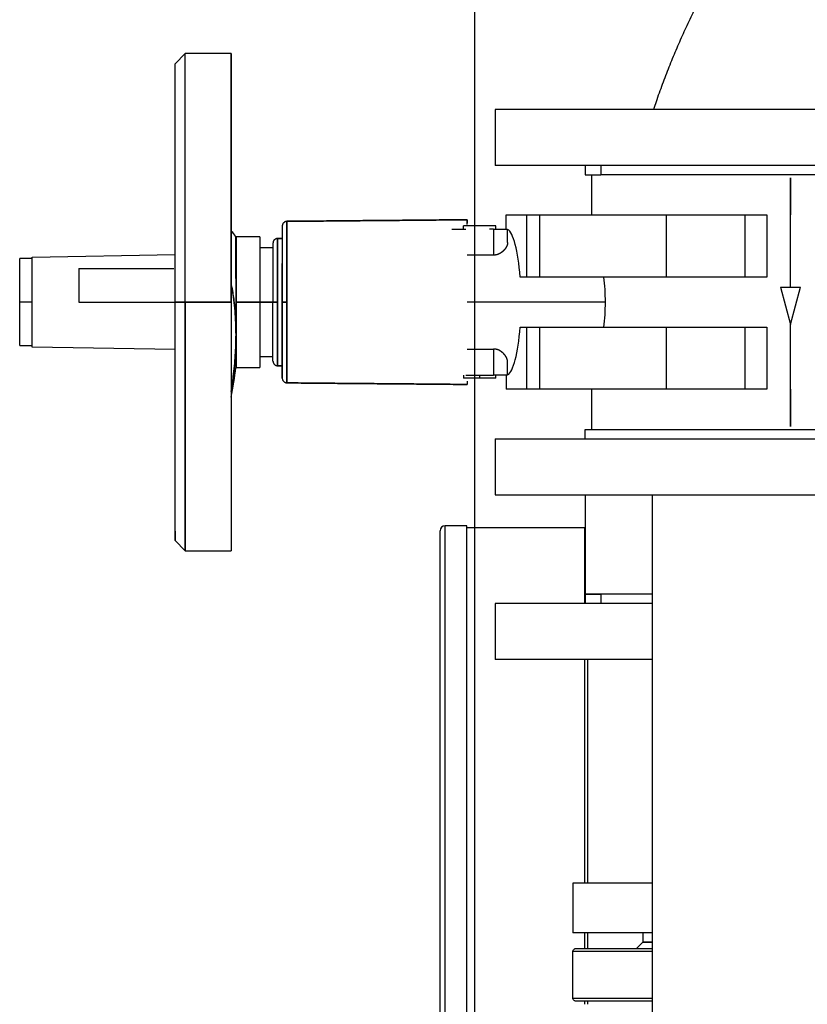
# Model space of a CAD drawing. Header units: millimetres. Extents: x 158 to 846, y 86 to 749.
# Tile 45 of 95: x 158 to 184, y 677 to 708. Entities that reach past the tile are written whole.
import ezdxf

# ---------------------------------------------------------------- set-up
doc = ezdxf.new("R2010")
doc.units = ezdxf.units.MM
doc.layers.add('1', color=7, linetype='CONTINUOUS', true_color=0xffffff)
doc.layers.add('TOP', color=7, linetype='CONTINUOUS', true_color=0xffffff)
doc.styles.add('iso-1', font='isocp.shx')
doc.dimstyles.get("Standard").update_dxf_attribs({"dimtxt": 0.18, "dimasz": 0.18, "dimexe": 0.18, "dimexo": 0.0625, "dimgap": 0.09, "dimtad": 0, "dimtih": 1, "dimtoh": 1, "dimdec": 4, "dimzin": 0, "dimdsep": 46, "dimtxsty": 'Standard', "dimcen": 0.09, "dimadec": 0, "dimazin": 0, "dimtfac": 1, "dimtdec": 4, "dimtofl": 0, "dimtmove": 0, "dimatfit": 3, "dimfxl": 1, "dimtolj": 1, "dimtzin": 0, "dimarcsym": 0})

# ---------------------------------------------------------------- blocks, each defined once
blk = doc.blocks.new('DimnDraft3D4')
at = {"layer": 'TOP', "color": 2, "linetype": 'Continuous', "transparency": 16777216}
for p, q in [((173.067, 621.759), (173.067, 746.14)), ((405.517, 731.359), (405.517, 746.14)), ((405.517, 744.14), (173.067, 744.14))]:
    blk.add_line(p, q, dxfattribs=at)
for points in [[(173.067, 744.14), (176.567, 744.601), (176.567, 743.679), (173.067, 744.14)], [(405.517, 744.14), (402.017, 743.679), (402.017, 744.601), (405.517, 744.14)]]:
    blk.add_solid(points, dxfattribs=at)
at = {"layer": 'TOP', "color": 2, "linetype": 'Continuous', "transparency": 16777216, "insert": (285.728, 744.711), "char_height": 3.5, "attachment_point": 7, "line_spacing_factor": 0.963855, "style": 'iso-1'}
blk.add_mtext('\\W01.000;\\fisocp.shx,bigfont.shx;2325 ', dxfattribs=at)

msp = doc.modelspace()

# ---------------------------------------------------------------- linework, layer by layer
at = {"layer": '1', "color": 7, "linetype": 'Continuous'}
for p, q in [((163.745, 707.109), (163.417, 706.781)), ((165.217, 707.109), (163.745, 707.109)), ((163.745, 699.109), (163.745, 707.109)), ((163.745, 699.109), (163.745, 707.109)), ((165.217, 699.109), (165.217, 707.109)), ((163.417, 699.109), (163.417, 706.781)), ((173.717, 705.309), (173.717, 703.509)), ((192.717, 705.309), (173.717, 705.309)), ((192.717, 703.509), (173.717, 703.509)), ((176.617, 703.509), (176.617, 703.209)), ((176.617, 703.209), (177.121, 703.209)), ((176.817, 703.209), (176.817, 701.914)), ((189.817, 703.209), (177.121, 703.209)), ((174.067, 701.914), (174.721, 701.914)), ((174.067, 701.459), (174.067, 701.914)), ((175.157, 701.914), (179.216, 701.914)), ((181.764, 701.914), (182.455, 701.914)), ((172.692, 701.459), (172.692, 701.559)), ((173.742, 701.559), (172.692, 701.559)), ((173.667, 701.459), (173.533, 701.459)), ((173.742, 701.459), (173.742, 701.559)), ((174.117, 701.033), (174.117, 701.459)), ((166.147, 701.209), (165.377, 701.209)), ((165.377, 701.209), (165.377, 699.109)), ((165.377, 701.209), (165.377, 701.209)), ((166.147, 701.209), (166.147, 699.109)), ((166.567, 701.009), (166.567, 699.109)), ((166.717, 701.159), (166.867, 701.159)), ((166.867, 701.159), (166.717, 701.159)), ((166.717, 699.109), (166.717, 701.159)), ((158.817, 700.559), (163.417, 700.64)), ((166.567, 700.859), (166.147, 700.859)), ((158.817, 700.509), (158.417, 700.509)), ((173.667, 700.62), (172.817, 700.62)), ((160.317, 700.189), (160.317, 699.109)), ((179.216, 699.914), (175.157, 699.914)), ((182.896, 699.589), (183.539, 699.589)), ((182.896, 699.589), (183.217, 698.389)), ((183.217, 698.389), (183.539, 699.589)), ((158.417, 697.709), (158.417, 699.109)), ((163.417, 699.109), (163.745, 699.109)), ((163.417, 691.438), (163.417, 699.109)), ((163.745, 699.109), (163.417, 699.109)), ((163.745, 691.109), (163.745, 699.109)), ((163.745, 699.109), (165.217, 699.109)), ((165.217, 699.109), (163.745, 699.109)), ((163.745, 699.109), (163.745, 691.109)), ((165.217, 699.109), (165.217, 691.109)), ((165.377, 699.109), (165.377, 698.059)), ((166.147, 699.109), (165.377, 699.109)), ((165.377, 699.109), (166.147, 699.109)), ((166.147, 699.109), (166.567, 699.109)), ((166.147, 699.109), (166.147, 697.009)), ((166.567, 699.109), (166.147, 699.109)), ((166.567, 697.209), (166.567, 699.109)), ((166.567, 699.109), (166.717, 699.109)), ((166.717, 697.059), (166.717, 699.109)), ((175.157, 698.304), (179.216, 698.304)), ((165.377, 698.059), (165.377, 697.009)), ((158.417, 697.709), (158.817, 697.709)), ((163.417, 697.579), (158.817, 697.659)), ((172.817, 697.599), (173.667, 697.599)), ((166.147, 697.359), (166.567, 697.359)), ((167.016, 697.224), (167.017, 697.217)), ((174.117, 696.759), (174.117, 697.186)), ((165.377, 697.009), (166.147, 697.009)), ((166.717, 697.06), (166.717, 697.059)), ((166.717, 697.059), (166.867, 697.059)), ((166.867, 697.059), (166.717, 697.059)), ((172.692, 696.759), (172.692, 696.659)), ((172.767, 696.759), (173.667, 696.759)), ((173.217, 696.759), (173.217, 696.659)), ((173.742, 696.659), (173.742, 696.759)), ((174.067, 696.759), (174.067, 696.304)), ((174.721, 696.304), (174.067, 696.304)), ((179.216, 696.304), (175.157, 696.304)), ((176.817, 696.304), (176.817, 695.009)), ((182.455, 696.304), (181.764, 696.304)), ((176.617, 694.709), (176.617, 695.009)), ((176.617, 695.009), (189.817, 695.009)), ((173.717, 694.709), (173.717, 692.909)), ((173.717, 694.709), (192.717, 694.709)), ((173.717, 692.909), (192.717, 692.909)), ((176.617, 692.909), (176.617, 689.709)), ((178.772, 692.908), (178.772, 641.71)), ((172.805, 691.908), (172.105, 691.908)), ((172.805, 675.41), (172.805, 691.908)), ((176.595, 691.843), (172.805, 691.843)), ((176.617, 691.865), (176.595, 691.843)), ((176.595, 691.843), (176.595, 689.409)), ((171.945, 675.41), (171.945, 691.748)), ((163.417, 691.438), (163.745, 691.109)), ((163.745, 691.109), (165.217, 691.109)), ((176.617, 689.709), (176.617, 689.409)), ((178.772, 689.709), (176.617, 689.709)), ((176.617, 689.709), (177.121, 689.709)), ((178.772, 689.709), (177.121, 689.709)), ((173.717, 689.409), (173.717, 687.609)), ((178.773, 689.409), (173.717, 689.409)), ((178.773, 687.609), (173.717, 687.609)), ((176.595, 687.609), (176.595, 680.41)), ((176.69, 687.61), (176.69, 680.41)), ((176.217, 680.409), (176.217, 678.809)), ((178.773, 680.409), (176.217, 680.409)), ((178.773, 678.809), (176.217, 678.809)), ((176.595, 678.81), (176.595, 678.31)), ((176.69, 678.811), (176.69, 678.31)), ((178.467, 678.809), (178.467, 678.509)), ((178.267, 678.309), (178.467, 678.509)), ((178.772, 678.509), (178.467, 678.509)), ((178.467, 678.509), (178.772, 678.509)), ((176.217, 676.709), (176.217, 678.209)), ((176.317, 678.309), (178.772, 678.309)), ((178.772, 676.609), (176.317, 676.609)), ((176.595, 676.61), (176.595, 676.511)), ((176.69, 676.61), (176.69, 676.511))]:
    msp.add_line(p, q, dxfattribs=at)
at = {"layer": '1', "color": 252, "linetype": 'Continuous'}
for p, q in [((177.121, 703.509), (177.121, 703.209)), ((183.217, 703.109), (183.217, 701.914)), ((183.217, 699.589), (183.217, 703.109)), ((174.721, 701.914), (174.721, 699.914)), ((175.157, 699.914), (175.157, 701.914)), ((179.216, 701.914), (179.216, 699.914)), ((181.764, 699.914), (181.764, 701.914)), ((173.667, 701.459), (173.667, 700.62)), ((174.721, 698.304), (174.721, 696.304)), ((175.157, 696.304), (175.157, 698.304)), ((179.216, 698.304), (179.216, 696.304)), ((181.764, 696.304), (181.764, 698.304)), ((183.217, 695.109), (183.217, 698.389)), ((173.667, 697.599), (173.667, 696.759)), ((183.217, 696.304), (183.217, 695.109)), ((172.105, 675.41), (172.105, 691.908)), ((177.121, 689.709), (177.121, 689.409)), ((178.772, 678.209), (176.217, 678.209)), ((176.217, 676.709), (178.772, 676.709))]:
    msp.add_line(p, q, dxfattribs=at)
at = {"layer": '1', "color": 7, "linetype": 'Continuous'}
for centre, radius, start, end in [((149.767, 699.109), 15.75, 348.7991, 352.3377), ((172.105, 691.748), 0.16, 90, 180)]:
    msp.add_arc(centre, radius, start, end, dxfattribs=at)
for start_param, end_param in [(5.062022, 6.179091), (3.245687, 4.362756)]:
    msp.add_ellipse((174.067, 699.109), major_axis=(0, 2.35), ratio=0.204766, start_param=start_param, end_param=end_param, dxfattribs=at)
for points, degree, knots in [([(202.717, 722.554), (202.617, 722.554), (202.417, 722.553), (202.118, 722.548), (201.822, 722.539), (201.527, 722.527), (201.234, 722.511), (200.949, 722.493), (200.672, 722.472), (200.402, 722.448), (200.135, 722.422), (199.87, 722.393), (199.597, 722.361), (199.317, 722.324), (199.029, 722.283), (198.745, 722.24), (198.464, 722.193), (198.186, 722.144), (197.912, 722.092), (197.641, 722.038), (197.373, 721.981), (197.109, 721.923), (196.849, 721.862), (196.592, 721.799), (196.339, 721.734), (196.09, 721.667), (195.844, 721.599), (195.602, 721.529), (195.361, 721.457), (195.12, 721.382), (194.879, 721.305), (194.643, 721.226), (194.411, 721.146), (194.183, 721.065), (193.967, 720.986), (193.762, 720.909), (193.567, 720.834), (193.376, 720.759), (193.188, 720.683), (193.004, 720.607), (192.813, 720.526), (192.617, 720.441), (192.414, 720.352), (192.217, 720.262), (192.031, 720.176), (191.856, 720.093), (191.693, 720.015), (191.534, 719.936), (191.378, 719.859), (191.227, 719.782), (191.079, 719.706), (190.936, 719.63), (190.791, 719.553), (190.645, 719.474), (190.499, 719.394), (190.357, 719.314), (190.23, 719.242), (190.116, 719.177), (190.014, 719.118), (189.914, 719.059), (189.807, 718.995), (189.691, 718.926), (189.565, 718.849), (189.437, 718.77), (189.305, 718.688), (189.169, 718.602), (189.036, 718.516), (188.903, 718.43), (188.773, 718.344), (188.64, 718.255), (188.505, 718.163), (188.368, 718.069), (188.23, 717.973), (188.094, 717.877), (187.958, 717.779), (187.82, 717.679), (187.681, 717.576), (187.534, 717.466), (187.379, 717.348), (187.217, 717.223), (187.053, 717.093), (186.887, 716.96), (186.719, 716.823), (186.549, 716.683), (186.377, 716.538), (186.21, 716.394), (186.047, 716.252), (185.889, 716.111), (185.73, 715.967), (185.57, 715.82), (185.41, 715.67), (185.25, 715.517), (185.09, 715.362), (184.929, 715.203), (184.767, 715.04), (184.603, 714.871), (184.437, 714.698), (184.271, 714.521), (184.104, 714.34), (183.937, 714.156), (183.77, 713.967), (183.606, 713.778), (183.445, 713.589), (183.287, 713.4), (183.13, 713.207), (182.972, 713.01), (182.815, 712.81), (182.662, 712.61), (182.512, 712.411), (182.365, 712.212), (182.219, 712.01), (182.074, 711.805), (181.924, 711.588), (181.769, 711.36), (181.611, 711.119), (181.453, 710.874), (181.297, 710.625), (181.142, 710.372), (180.989, 710.115), (180.838, 709.854), (180.691, 709.593), (180.549, 709.333), (180.411, 709.074), (180.275, 708.812), (180.141, 708.545), (180.009, 708.276), (179.882, 708.008), (179.76, 707.742), (179.643, 707.478), (179.528, 707.212), (179.415, 706.942), (179.305, 706.67), (179.197, 706.395), (179.092, 706.117), (178.99, 705.836), (178.896, 705.567), (178.836, 705.391), (178.809, 705.31)], 3, [0, 0, 0, 0, 0.009546, 0.019035, 0.028465, 0.037835, 0.047142, 0.056385, 0.06504, 0.073635, 0.082168, 0.090639, 0.099045, 0.10835, 0.117572, 0.126708, 0.135758, 0.144718, 0.153589, 0.162368, 0.171053, 0.179643, 0.188136, 0.196532, 0.204827, 0.213022, 0.221115, 0.229104, 0.236988, 0.245134, 0.253162, 0.261071, 0.268859, 0.276525, 0.284069, 0.290804, 0.297437, 0.303966, 0.31039, 0.316709, 0.322922, 0.330108, 0.337144, 0.34403, 0.350765, 0.356649, 0.362412, 0.368052, 0.373569, 0.378962, 0.384231, 0.389375, 0.394393, 0.399865, 0.405178, 0.410333, 0.415328, 0.419141, 0.422854, 0.42649, 0.430193, 0.434726, 0.439396, 0.444202, 0.449144, 0.454223, 0.459438, 0.464287, 0.46925, 0.474325, 0.479513, 0.484814, 0.490229, 0.495438, 0.500747, 0.506157, 0.511669, 0.517281, 0.523663, 0.530171, 0.536805, 0.543565, 0.550449, 0.55746, 0.564595, 0.571856, 0.578468, 0.58518, 0.591992, 0.598904, 0.605915, 0.612898, 0.619977, 0.627151, 0.63442, 0.641935, 0.649549, 0.65726, 0.66507, 0.672976, 0.680979, 0.689079, 0.69682, 0.704646, 0.712556, 0.72055, 0.728628, 0.736789, 0.744559, 0.752401, 0.760316, 0.768302, 0.776359, 0.785434, 0.794595, 0.803843, 0.813175, 0.822592, 0.832091, 0.841671, 0.851333, 0.860587, 0.869913, 0.879308, 0.888773, 0.898304, 0.907902, 0.917011, 0.926178, 0.9354, 0.944677, 0.954009, 0.963393, 0.972828, 0.982314, 0.99185, 1, 1, 1, 1]), ([(165.217, 707.109), (165.217, 707.109), (165.217, 706.976), (165.217, 706.834), (165.217, 706.548), (165.217, 706.428), (165.217, 706.072), (165.217, 705.805), (165.217, 705.624), (165.217, 705.118), (165.217, 704.431), (165.217, 703.784), (165.217, 703.487), (165.217, 703.099), (165.217, 702.377), (165.217, 702.054), (165.217, 701.33), (165.217, 700.565), (165.217, 700.204), (165.217, 699.695), (165.217, 699.33), (165.217, 699.109)], 2, [0, 0, 0, 0.124931, 0.124931, 0.249941, 0.249941, 0.299945, 0.374951, 0.374951, 0.424955, 0.499961, 0.571395, 0.62497, 0.62497, 0.696405, 0.74998, 0.74998, 0.87499, 0.87499, 0.937495, 0.962497, 1, 1, 1]), ([(163.417, 699.109), (163.417, 699.246), (163.417, 699.519), (163.417, 699.926), (163.417, 700.731), (163.417, 701.257), (163.417, 702.023), (163.417, 703.234), (163.417, 703.712), (163.417, 704.358), (163.417, 704.889), (163.417, 705.219), (163.417, 705.702), (163.417, 705.879), (163.417, 706.129), (163.417, 706.447), (163.417, 706.545), (163.417, 706.68), (163.417, 706.781), (163.417, 706.781), (163.417, 706.781)], 2, [0, 0, 0, 0.031245, 0.062489, 0.124978, 0.249957, 0.249957, 0.392789, 0.499914, 0.499914, 0.624892, 0.624892, 0.696308, 0.74987, 0.74987, 0.821287, 0.874849, 0.874849, 0.946265, 0.999827, 1, 1, 1]), ([(167.016, 701.709), (167.008, 701.709), (166.992, 701.708), (166.968, 701.702), (166.943, 701.691), (166.921, 701.675), (166.902, 701.657), (166.887, 701.635), (166.876, 701.611), (166.869, 701.586), (166.867, 701.568), (166.867, 701.559)], 3, [0, 0, 0, 0, 0.094264, 0.208498, 0.322732, 0.436967, 0.551201, 0.663401, 0.775601, 0.8878, 1, 1, 1, 1]), ([(172.817, 701.76), (172.817, 701.76), (172.817, 701.757), (172.817, 701.747), (172.817, 701.707), (172.817, 701.654)], 2, [0, 0, 0, 0.120733, 0.24672, 0.498695, 1, 1, 1]), ([(165.221, 701.404), (165.247, 701.371), (165.304, 701.3), (165.364, 701.225), (165.372, 701.215), (165.377, 701.209)], 3, [0, 0, 0, 0, 0.258273, 0.629121, 1, 1, 1, 1]), ([(165.377, 701.209), (165.376, 701.211), (165.374, 701.213), (165.357, 701.234), (165.326, 701.272), (165.282, 701.327), (165.241, 701.378), (165.224, 701.398)], 3, [0, 0, 0, 0, 0.186362, 0.372388, 0.558293, 0.835492, 1, 1, 1, 1]), ([(165.225, 701.398), (165.241, 701.378), (165.282, 701.327), (165.333, 701.264), (165.37, 701.218), (165.374, 701.212), (165.377, 701.209)], 3, [0, 0, 0, 0, 0.164906, 0.441992, 0.720733, 1, 1, 1, 1]), ([(166.867, 701.559), (166.867, 701.559), (166.867, 701.516), (166.867, 701.442), (166.867, 701.331), (166.867, 701.271), (166.867, 701.187), (166.867, 701.008), (166.867, 700.766), (166.867, 700.579), (166.867, 700.463), (166.867, 700.246), (166.867, 699.979), (166.867, 699.795), (166.867, 699.627), (166.867, 699.37), (166.867, 699.197), (166.867, 699.109)], 2, [0, 0, 0, 0.07126, 0.124842, 0.196283, 0.249864, 0.249864, 0.331512, 0.392747, 0.499909, 0.499909, 0.581557, 0.642792, 0.749955, 0.749955, 0.874977, 0.937489, 1, 1, 1]), ([(172.317, 701.459), (172.317, 701.459), (172.318, 701.459), (172.324, 701.459), (172.334, 701.459), (172.348, 701.459), (172.367, 701.459), (172.39, 701.459), (172.417, 701.459), (172.448, 701.459), (172.483, 701.459), (172.521, 701.459), (172.56, 701.459), (172.601, 701.459), (172.643, 701.459), (172.685, 701.459), (172.727, 701.459), (172.754, 701.459), (172.767, 701.459)], 3, [0, 0, 0, 0, 0.059807, 0.122486, 0.185166, 0.247845, 0.310525, 0.373204, 0.435884, 0.498564, 0.561243, 0.623923, 0.686602, 0.749282, 0.811961, 0.874641, 0.93732, 1, 1, 1, 1]), ([(165.377, 699.109), (165.377, 699.176), (165.377, 699.308), (165.377, 699.504), (165.377, 699.696), (165.377, 699.956), (165.376, 700.271), (165.377, 700.604), (165.376, 700.878), (165.377, 701.069), (165.376, 701.188), (165.377, 701.202), (165.377, 701.209)], 3, [0, 0, 0, 0, 0.060366, 0.120171, 0.179945, 0.240217, 0.370305, 0.500146, 0.63018, 0.760075, 0.880038, 1, 1, 1, 1]), ([(166.147, 701.209), (166.147, 701.209), (166.147, 701.163), (166.147, 701.094), (166.147, 701.008), (166.147, 700.962), (166.147, 700.891), (166.147, 700.736), (166.147, 700.529), (166.147, 700.369), (166.147, 700.27), (166.147, 700.084), (166.147, 699.854), (166.147, 699.697), (166.147, 699.553), (166.147, 699.333), (166.147, 699.184), (166.147, 699.109)], 2, [0, 0, 0, 0.081471, 0.142706, 0.203942, 0.249868, 0.249868, 0.331515, 0.39275, 0.499912, 0.499912, 0.581559, 0.642794, 0.749956, 0.749956, 0.874978, 0.937489, 1, 1, 1]), ([(166.717, 701.159), (166.712, 701.159), (166.699, 701.159), (166.678, 701.155), (166.655, 701.146), (166.633, 701.134), (166.614, 701.119), (166.598, 701.101), (166.584, 701.08), (166.575, 701.058), (166.569, 701.034), (166.567, 701.018), (166.567, 701.009)], 3, [0, 0, 0, 0, 0.064012, 0.16801, 0.272009, 0.376008, 0.480007, 0.584005, 0.688004, 0.792003, 0.896001, 1, 1, 1, 1]), ([(165.377, 700.635), (165.377, 700.622), (165.377, 700.58), (165.377, 700.536), (165.377, 700.506)], 3, [0, 0, 0, 0, 0.324706, 1, 1, 1, 1]), ([(158.417, 699.109), (158.417, 699.138), (158.417, 699.199), (158.417, 699.294), (158.417, 699.395), (158.417, 699.501), (158.417, 699.61), (158.417, 699.704), (158.417, 699.779), (158.417, 699.836), (158.417, 699.893), (158.417, 699.949), (158.417, 700.005), (158.417, 700.06), (158.417, 700.113), (158.417, 700.164), (158.417, 700.214), (158.417, 700.261), (158.417, 700.305), (158.417, 700.345), (158.417, 700.382), (158.417, 700.415), (158.417, 700.443), (158.417, 700.467), (158.417, 700.486), (158.417, 700.499), (158.417, 700.507), (158.417, 700.509), (158.417, 700.509)], 3, [0, 0, 0, 0, 0.0625, 0.125, 0.1875, 0.25, 0.3125, 0.375, 0.40625, 0.4375, 0.46875, 0.5, 0.53125, 0.5625, 0.59375, 0.625, 0.65625, 0.6875, 0.71875, 0.75, 0.78125, 0.8125, 0.84375, 0.875, 0.90625, 0.9375, 0.96875, 1, 1, 1, 1]), ([(158.817, 697.659), (158.817, 697.659), (158.817, 697.661), (158.817, 697.671), (158.817, 697.688), (158.817, 697.716), (158.817, 697.753), (158.817, 697.795), (158.817, 697.836), (158.817, 697.87), (158.817, 697.907), (158.817, 697.949), (158.817, 697.994), (158.817, 698.044), (158.817, 698.097), (158.817, 698.155), (158.817, 698.217), (158.817, 698.283), (158.817, 698.353), (158.817, 698.426), (158.817, 698.503), (158.817, 698.584), (158.817, 698.667), (158.817, 698.752), (158.817, 698.84), (158.817, 698.929), (158.817, 699.019), (158.817, 699.109), (158.817, 699.2), (158.817, 699.29), (158.817, 699.379), (158.817, 699.467), (158.817, 699.552), (158.817, 699.635), (158.817, 699.715), (158.817, 699.792), (158.817, 699.866), (158.817, 699.936), (158.817, 700.002), (158.817, 700.063), (158.817, 700.121), (158.817, 700.175), (158.817, 700.224), (158.817, 700.27), (158.817, 700.311), (158.817, 700.349), (158.817, 700.383), (158.817, 700.423), (158.817, 700.465), (158.817, 700.503), (158.817, 700.53), (158.817, 700.548), (158.817, 700.557), (158.817, 700.559), (158.817, 700.559)], 3, [0, 0, 0, 0, 0.030191, 0.061501, 0.09281, 0.124119, 0.155428, 0.186738, 0.202392, 0.218047, 0.233702, 0.249356, 0.265011, 0.280665, 0.29632, 0.311975, 0.327629, 0.343284, 0.358939, 0.374593, 0.390248, 0.405902, 0.421557, 0.437212, 0.452866, 0.468521, 0.484176, 0.49983, 0.515485, 0.531139, 0.546794, 0.562449, 0.578103, 0.593758, 0.609413, 0.625067, 0.640722, 0.656376, 0.672031, 0.687686, 0.70334, 0.718995, 0.73465, 0.750304, 0.765959, 0.781614, 0.797268, 0.812923, 0.844232, 0.875541, 0.906851, 0.93816, 0.969469, 1, 1, 1, 1]), ([(160.317, 700.189), (160.341, 700.189), (160.39, 700.189), (160.463, 700.189), (160.536, 700.189), (160.609, 700.189), (160.682, 700.189), (160.755, 700.189), (160.828, 700.189), (160.902, 700.189), (160.975, 700.189), (161.049, 700.189), (161.123, 700.189), (161.197, 700.189), (161.27, 700.189), (161.344, 700.189), (161.418, 700.189), (161.492, 700.189), (161.566, 700.189), (161.64, 700.189), (161.714, 700.189), (161.789, 700.189), (161.863, 700.189), (161.938, 700.189), (162.013, 700.189), (162.088, 700.189), (162.162, 700.189), (162.237, 700.189), (162.313, 700.189), (162.388, 700.189), (162.463, 700.189), (162.539, 700.189), (162.614, 700.189), (162.689, 700.189), (162.765, 700.189), (162.841, 700.189), (162.916, 700.189), (162.992, 700.189), (163.068, 700.189), (163.144, 700.189), (163.221, 700.189), (163.297, 700.189), (163.351, 700.189), (163.379, 700.189), (163.382, 700.189)], 3, [0, 0, 0, 0, 0.024326, 0.048652, 0.072978, 0.097304, 0.12163, 0.145956, 0.170282, 0.194608, 0.218934, 0.24326, 0.267586, 0.291912, 0.316238, 0.340564, 0.36489, 0.389216, 0.413542, 0.437868, 0.462194, 0.48652, 0.510846, 0.535172, 0.559498, 0.583824, 0.60815, 0.632476, 0.656802, 0.681128, 0.705454, 0.72978, 0.754106, 0.778432, 0.802758, 0.827084, 0.85141, 0.875736, 0.900062, 0.924388, 0.948714, 0.97304, 0.997366, 1, 1, 1, 1]), ([(165.376, 698.106), (165.375, 698.219), (165.371, 698.461), (165.348, 698.82), (165.31, 699.182), (165.264, 699.472), (165.232, 699.641), (165.22, 699.697)], 3, [0, 0, 0, 0, 0.201174, 0.429544, 0.657993, 0.88679, 1, 1, 1, 1]), ([(165.225, 699.671), (165.242, 699.589), (165.283, 699.365), (165.333, 698.986), (165.37, 698.532), (165.374, 698.217), (165.377, 698.059)], 3, [0, 0, 0, 0, 0.165656, 0.446689, 0.722828, 1, 1, 1, 1]), ([(165.217, 699.109), (165.217, 698.966), (165.217, 698.682), (165.217, 698.258), (165.217, 697.418), (165.217, 696.869), (165.217, 696.216), (165.217, 695.604), (165.217, 694.919), (165.217, 694.309), (165.217, 693.924), (165.217, 693.319), (165.217, 693.082), (165.217, 692.738), (165.217, 692.235), (165.217, 692.05), (165.217, 691.79), (165.217, 691.458), (165.217, 691.355), (165.217, 691.215), (165.217, 691.109), (165.217, 691.109)], 2, [0, 0, 0, 0.031254, 0.062508, 0.125016, 0.250032, 0.250032, 0.375049, 0.375049, 0.500065, 0.500065, 0.571502, 0.625081, 0.625081, 0.696519, 0.750097, 0.750097, 0.821535, 0.875113, 0.875113, 0.946551, 1, 1, 1]), ([(165.377, 698.059), (165.377, 698.113), (165.377, 698.22), (165.377, 698.39), (165.377, 698.594), (165.377, 698.834), (165.377, 699.018), (165.377, 699.109)], 3, [0, 0, 0, 0, 0.166773, 0.333043, 0.500062, 0.749927, 1, 1, 1, 1]), ([(166.147, 699.109), (166.147, 699.072), (166.147, 698.997), (166.147, 698.886), (166.147, 698.665), (166.147, 698.521), (166.147, 698.312), (166.147, 697.98), (166.147, 697.849), (166.147, 697.727), (166.147, 697.543), (166.147, 697.351), (166.147, 697.256), (166.147, 697.176), (166.147, 697.081), (166.147, 697.029), (166.147, 697.009), (166.147, 697.009)], 2, [0, 0, 0, 0.031259, 0.062517, 0.125035, 0.250069, 0.250069, 0.392966, 0.500138, 0.500138, 0.581793, 0.643035, 0.750207, 0.750207, 0.831862, 0.893104, 0.954345, 1, 1, 1]), ([(166.717, 699.109), (166.715, 699.109), (166.708, 699.109), (166.696, 699.109), (166.681, 699.109), (166.666, 699.109), (166.652, 699.109), (166.639, 699.109), (166.626, 699.109), (166.614, 699.109), (166.604, 699.109), (166.594, 699.109), (166.586, 699.109), (166.579, 699.109), (166.574, 699.109), (166.57, 699.109), (166.568, 699.109), (166.567, 699.109), (166.567, 699.109), (166.567, 699.109)], 3, [0, 0, 0, 0, 0.025, 0.09, 0.155, 0.219999, 0.284999, 0.349999, 0.414999, 0.479999, 0.544998, 0.609998, 0.674998, 0.739998, 0.804998, 0.869997, 0.934997, 0.999997, 1, 1, 1, 1]), ([(167.016, 699.109), (167.012, 699.109), (167.004, 699.109), (166.99, 699.109), (166.975, 699.109), (166.961, 699.109), (166.947, 699.109), (166.934, 699.109), (166.922, 699.109), (166.91, 699.109), (166.9, 699.109), (166.891, 699.109), (166.884, 699.109), (166.877, 699.109), (166.873, 699.109), (166.869, 699.109), (166.868, 699.109), (166.867, 699.109), (166.867, 699.109)], 3, [0, 0, 0, 0, 0.045173, 0.110423, 0.175672, 0.240922, 0.306172, 0.371421, 0.436671, 0.501921, 0.56717, 0.63242, 0.69767, 0.762919, 0.828169, 0.893419, 0.958669, 1, 1, 1, 1]), ([(166.867, 699.109), (166.867, 699.109), (166.868, 699.109), (166.869, 699.109), (166.873, 699.109), (166.877, 699.109), (166.884, 699.109), (166.891, 699.109), (166.9, 699.109), (166.91, 699.109), (166.922, 699.109), (166.934, 699.109), (166.947, 699.109), (166.961, 699.109), (166.975, 699.109), (166.99, 699.109), (167.004, 699.109), (167.012, 699.109), (167.016, 699.109)], 3, [0, 0, 0, 0, 0.041331, 0.106581, 0.171831, 0.237081, 0.30233, 0.36758, 0.43283, 0.498079, 0.563329, 0.628579, 0.693828, 0.759078, 0.824328, 0.889577, 0.954827, 1, 1, 1, 1]), ([(166.867, 699.109), (166.867, 699.066), (166.867, 698.979), (166.867, 698.849), (166.867, 698.591), (166.867, 698.423), (166.867, 698.179), (166.867, 697.792), (166.867, 697.639), (166.867, 697.497), (166.867, 697.282), (166.867, 697.057), (166.867, 696.948), (166.867, 696.868), (166.867, 696.766), (166.867, 696.692), (166.867, 696.659), (166.867, 696.659)], 2, [0, 0, 0, 0.031258, 0.062516, 0.125032, 0.250064, 0.250064, 0.392958, 0.500128, 0.500128, 0.581782, 0.643022, 0.750192, 0.750192, 0.821639, 0.875224, 0.946671, 1, 1, 1]), ([(165.22, 696.228), (165.247, 696.391), (165.304, 696.785), (165.364, 697.402), (165.372, 697.84), (165.377, 698.059)], 3, [0, 0, 0, 0, 0.25845, 0.62921, 1, 1, 1, 1]), ([(165.377, 698.059), (165.376, 697.95), (165.373, 697.732), (165.357, 697.397), (165.325, 697.001), (165.279, 696.611), (165.237, 696.334), (165.22, 696.23)], 3, [0, 0, 0, 0, 0.185689, 0.371556, 0.557868, 0.835589, 1, 1, 1, 1]), ([(165.377, 697.019), (165.377, 697.012), (165.377, 697), (165.377, 697.053), (165.377, 697.189), (165.377, 697.362), (165.376, 697.635), (165.377, 697.918), (165.377, 698.059)], 3, [0, 0, 0, 0, 0.082403, 0.333313, 0.454088, 0.574957, 0.787227, 1, 1, 1, 1]), ([(166.567, 697.209), (166.567, 697.201), (166.569, 697.185), (166.575, 697.161), (166.584, 697.138), (166.598, 697.118), (166.614, 697.099), (166.633, 697.084), (166.655, 697.072), (166.678, 697.064), (166.699, 697.06), (166.712, 697.06), (166.717, 697.06)], 3, [0, 0, 0, 0, 0.103999, 0.207997, 0.311996, 0.415995, 0.519993, 0.623992, 0.727991, 0.83199, 0.935988, 1, 1, 1, 1]), ([(166.867, 696.659), (166.867, 696.65), (166.869, 696.633), (166.876, 696.607), (166.888, 696.582), (166.903, 696.561), (166.922, 696.542), (166.944, 696.527), (166.969, 696.517), (166.993, 696.511), (167.009, 696.51), (167.016, 696.51)], 3, [0, 0, 0, 0, 0.114235, 0.228469, 0.342704, 0.456938, 0.571173, 0.683373, 0.795573, 0.907773, 1, 1, 1, 1]), ([(173.217, 696.659), (173.215, 696.659), (173.21, 696.659), (173.2, 696.659), (173.192, 696.659), (173.181, 696.659), (173.169, 696.659), (173.155, 696.659), (173.139, 696.659), (173.121, 696.659), (173.102, 696.659), (173.08, 696.659), (173.057, 696.659), (173.033, 696.659), (173.008, 696.659), (172.981, 696.659), (172.955, 696.659), (172.928, 696.659), (172.902, 696.659), (172.876, 696.659), (172.852, 696.659), (172.829, 696.659), (172.808, 696.659), (172.788, 696.659), (172.77, 696.659), (172.754, 696.659), (172.74, 696.659), (172.728, 696.659), (172.718, 696.659), (172.709, 696.659), (172.7, 696.659), (172.695, 696.659), (172.692, 696.659)], 3, [0, 0, 0, 0, 0.0625, 0.09375, 0.125, 0.15625, 0.1875, 0.21875, 0.25, 0.28125, 0.3125, 0.34375, 0.375, 0.40625, 0.4375, 0.46875, 0.5, 0.53125, 0.5625, 0.59375, 0.625, 0.65625, 0.6875, 0.71875, 0.75, 0.78125, 0.8125, 0.84375, 0.875, 0.90625, 0.9375, 1, 1, 1, 1]), ([(172.817, 696.564), (172.817, 696.512), (172.817, 696.472), (172.817, 696.459), (172.817, 696.459)], 2, [0, 0, 0, 0.49837, 0.749185, 1, 1, 1]), ([(173.742, 696.659), (173.741, 696.659), (173.737, 696.659), (173.729, 696.659), (173.722, 696.659), (173.712, 696.659), (173.701, 696.659), (173.688, 696.659), (173.672, 696.659), (173.655, 696.659), (173.635, 696.659), (173.613, 696.659), (173.589, 696.659), (173.563, 696.659), (173.536, 696.659), (173.508, 696.659), (173.48, 696.659), (173.451, 696.659), (173.423, 696.659), (173.396, 696.659), (173.371, 696.659), (173.347, 696.659), (173.325, 696.659), (173.305, 696.659), (173.287, 696.659), (173.272, 696.659), (173.258, 696.659), (173.247, 696.659), (173.238, 696.659), (173.23, 696.659), (173.223, 696.659), (173.219, 696.659), (173.217, 696.659)], 3, [0, 0, 0, 0, 0.0625, 0.09375, 0.125, 0.15625, 0.1875, 0.21875, 0.25, 0.28125, 0.3125, 0.34375, 0.375, 0.40625, 0.4375, 0.46875, 0.5, 0.53125, 0.5625, 0.59375, 0.625, 0.65625, 0.6875, 0.71875, 0.75, 0.78125, 0.8125, 0.84375, 0.875, 0.90625, 0.9375, 1, 1, 1, 1]), ([(174.117, 696.759), (174.117, 696.759), (174.116, 696.759), (174.11, 696.759), (174.101, 696.759), (174.086, 696.759), (174.068, 696.759), (174.045, 696.759), (174.017, 696.759), (173.986, 696.759), (173.951, 696.759), (173.914, 696.759), (173.874, 696.759), (173.833, 696.759), (173.791, 696.759), (173.749, 696.759), (173.707, 696.759), (173.68, 696.759), (173.667, 696.759)], 3, [0, 0, 0, 0, 0.059807, 0.122486, 0.185166, 0.247845, 0.310525, 0.373204, 0.435884, 0.498564, 0.561243, 0.623923, 0.686602, 0.749282, 0.811961, 0.874641, 0.93732, 1, 1, 1, 1]), ([(163.417, 691.733), (163.417, 691.632), (163.417, 691.566), (163.417, 691.438), (163.417, 691.438)], 2, [0, 0, 0, 0.330276, 0.330276, 1, 1, 1]), ([(176.217, 678.209), (176.217, 678.222), (176.22, 678.234), (176.229, 678.258), (176.236, 678.269), (176.253, 678.287), (176.264, 678.295), (176.282, 678.303), (176.289, 678.305), (176.303, 678.308), (176.31, 678.309), (176.317, 678.309), (176.317, 678.309), (176.317, 678.309)], 3, [0, 0, 0, 0, 0.234458, 0.234458, 0.473645, 0.473645, 0.722596, 0.722596, 0.859618, 0.859618, 0.997105, 0.997105, 1, 1, 1, 1]), ([(176.317, 676.609), (176.317, 676.609), (176.317, 676.609), (176.31, 676.609), (176.303, 676.61), (176.289, 676.613), (176.282, 676.615), (176.264, 676.624), (176.253, 676.631), (176.236, 676.65), (176.229, 676.661), (176.22, 676.684), (176.217, 676.697), (176.217, 676.709)], 3, [0, 0, 0, 0, 0.002895, 0.002895, 0.140382, 0.140382, 0.277404, 0.277404, 0.526355, 0.526355, 0.765542, 0.765542, 1, 1, 1, 1])]:
    msp.add_open_spline(points, degree=degree, knots=knots, dxfattribs=at)
for points, degree in [([(174.721, 701.914), (174.728, 701.914), (174.746, 701.914), (174.782, 701.914), (174.826, 701.914), (174.878, 701.914), (174.937, 701.914), (175.004, 701.914), (175.077, 701.914), (175.13, 701.914), (175.157, 701.914)], 3), ([(179.216, 701.914), (179.235, 701.914), (179.274, 701.914), (179.338, 701.914), (179.405, 701.914), (179.478, 701.914), (179.554, 701.914), (179.634, 701.914), (179.719, 701.914), (179.807, 701.914), (179.898, 701.914), (179.992, 701.914), (180.088, 701.914), (180.187, 701.914), (180.286, 701.914), (180.387, 701.914), (180.488, 701.914), (180.588, 701.914), (180.688, 701.914), (180.786, 701.914), (180.882, 701.914), (180.975, 701.914), (181.065, 701.914), (181.151, 701.914), (181.234, 701.914), (181.312, 701.914), (181.386, 701.914), (181.455, 701.914), (181.519, 701.914), (181.578, 701.914), (181.632, 701.914), (181.681, 701.914), (181.725, 701.914), (181.752, 701.914), (181.764, 701.914)], 3), ([(182.455, 701.914), (182.455, 699.914)], 1), ([(167.016, 701.709), (172.817, 701.76)], 1), ([(172.817, 701.76), (167.016, 701.709)], 1), ([(173.667, 701.459), (173.68, 701.459), (173.707, 701.459), (173.749, 701.459), (173.791, 701.459), (173.833, 701.459), (173.874, 701.459), (173.914, 701.459), (173.951, 701.459), (173.986, 701.459), (174.017, 701.459), (174.045, 701.459), (174.068, 701.459), (174.086, 701.459), (174.101, 701.459), (174.11, 701.459), (174.116, 701.459), (174.117, 701.459), (174.117, 701.459)], 3), ([(167.017, 701.008), (167.017, 701.004), (167.017, 700.999), (167.016, 700.995)], 3), ([(174.117, 701.033), (174.117, 701.032), (174.117, 701.031), (174.117, 701.03), (174.117, 701.028), (174.117, 701.026), (174.117, 701.025), (174.117, 701.023), (174.117, 701.021), (174.117, 701.02), (174.117, 701.018), (174.117, 701.017), (174.116, 701.015), (174.116, 701.013), (174.116, 701.012), (174.116, 701.01), (174.116, 701.008), (174.116, 701.007), (174.115, 701.005), (174.115, 701.003), (174.115, 701.001), (174.115, 701), (174.115, 700.998), (174.114, 700.996), (174.114, 700.995), (174.114, 700.993), (174.113, 700.991), (174.113, 700.989), (174.113, 700.988), (174.113, 700.986), (174.112, 700.984), (174.112, 700.982), (174.111, 700.981), (174.111, 700.979), (174.111, 700.977), (174.11, 700.975), (174.11, 700.974), (174.109, 700.972), (174.109, 700.97), (174.109, 700.968), (174.108, 700.966), (174.108, 700.965), (174.107, 700.963), (174.107, 700.961), (174.106, 700.959), (174.106, 700.957), (174.105, 700.956), (174.104, 700.954), (174.104, 700.952), (174.103, 700.95), (174.103, 700.948), (174.102, 700.946), (174.102, 700.945), (174.101, 700.943), (174.1, 700.941), (174.1, 700.939), (174.099, 700.937), (174.098, 700.935), (174.098, 700.934), (174.097, 700.932), (174.096, 700.93), (174.095, 700.928), (174.095, 700.926), (174.094, 700.924), (174.093, 700.922), (174.092, 700.92), (174.092, 700.919), (174.091, 700.917), (174.09, 700.915), (174.089, 700.913), (174.088, 700.911), (174.087, 700.909), (174.087, 700.907), (174.086, 700.905), (174.085, 700.904), (174.084, 700.902), (174.083, 700.9), (174.082, 700.898), (174.081, 700.896), (174.08, 700.894), (174.079, 700.892), (174.078, 700.89), (174.077, 700.888), (174.076, 700.887), (174.075, 700.885), (174.074, 700.883), (174.073, 700.881), (174.072, 700.879), (174.071, 700.877), (174.07, 700.875), (174.069, 700.873), (174.068, 700.871), (174.067, 700.87), (174.066, 700.868), (174.065, 700.866), (174.063, 700.864), (174.062, 700.862), (174.061, 700.86), (174.06, 700.858), (174.059, 700.856), (174.058, 700.854), (174.056, 700.853), (174.055, 700.851), (174.054, 700.849), (174.053, 700.847), (174.052, 700.845), (174.05, 700.843), (174.049, 700.841), (174.048, 700.84), (174.046, 700.838), (174.045, 700.836), (174.044, 700.834), (174.043, 700.832), (174.041, 700.83), (174.04, 700.828), (174.039, 700.827), (174.037, 700.825), (174.036, 700.823), (174.034, 700.821), (174.033, 700.819), (174.032, 700.818), (174.03, 700.816), (174.029, 700.814), (174.028, 700.812), (174.026, 700.81), (174.025, 700.809), (174.023, 700.807), (174.022, 700.805), (174.02, 700.803), (174.019, 700.801), (174.017, 700.8), (174.016, 700.798), (174.014, 700.796), (174.013, 700.794), (174.012, 700.793), (174.01, 700.791), (174.009, 700.789), (174.007, 700.788), (174.005, 700.786), (174.004, 700.784), (174.002, 700.782), (174.001, 700.781), (173.999, 700.779), (173.998, 700.777), (173.996, 700.776), (173.995, 700.774), (173.993, 700.772), (173.991, 700.771), (173.99, 700.769), (173.988, 700.767), (173.987, 700.766), (173.985, 700.764), (173.984, 700.763), (173.982, 700.761), (173.98, 700.759), (173.979, 700.758), (173.977, 700.756), (173.975, 700.755), (173.974, 700.753), (173.972, 700.752), (173.971, 700.75), (173.969, 700.749), (173.967, 700.747), (173.966, 700.746), (173.964, 700.744), (173.962, 700.743), (173.961, 700.741), (173.959, 700.74), (173.957, 700.738), (173.956, 700.737), (173.954, 700.735), (173.952, 700.734), (173.951, 700.732), (173.949, 700.731), (173.947, 700.73), (173.946, 700.728), (173.944, 700.727), (173.942, 700.725), (173.941, 700.724), (173.939, 700.723), (173.937, 700.721), (173.936, 700.72), (173.934, 700.719), (173.932, 700.717), (173.931, 700.716), (173.929, 700.715), (173.927, 700.714), (173.926, 700.712), (173.924, 700.711), (173.922, 700.71), (173.92, 700.708), (173.919, 700.707), (173.917, 700.706), (173.915, 700.705), (173.914, 700.704), (173.912, 700.702), (173.91, 700.701), (173.909, 700.7), (173.907, 700.699), (173.905, 700.698), (173.903, 700.697), (173.902, 700.695), (173.9, 700.694), (173.898, 700.693), (173.897, 700.692), (173.895, 700.691), (173.893, 700.69), (173.892, 700.689), (173.89, 700.688), (173.888, 700.687), (173.886, 700.686), (173.885, 700.685), (173.883, 700.683), (173.881, 700.682), (173.88, 700.681), (173.878, 700.68), (173.876, 700.679), (173.875, 700.678), (173.873, 700.677), (173.871, 700.677), (173.87, 700.676), (173.868, 700.675), (173.866, 700.674), (173.864, 700.673), (173.863, 700.672), (173.861, 700.671), (173.859, 700.67), (173.858, 700.669), (173.856, 700.668), (173.854, 700.667), (173.853, 700.667), (173.851, 700.666), (173.849, 700.665), (173.848, 700.664), (173.846, 700.663), (173.844, 700.662), (173.843, 700.662), (173.841, 700.661), (173.839, 700.66), (173.838, 700.659), (173.836, 700.658), (173.834, 700.658), (173.833, 700.657), (173.831, 700.656), (173.829, 700.655), (173.828, 700.655), (173.826, 700.654), (173.824, 700.653), (173.823, 700.653), (173.821, 700.652), (173.82, 700.651), (173.818, 700.651), (173.816, 700.65), (173.815, 700.649), (173.813, 700.649), (173.811, 700.648), (173.81, 700.647), (173.808, 700.647), (173.806, 700.646), (173.805, 700.645), (173.803, 700.645), (173.802, 700.644), (173.8, 700.644), (173.798, 700.643), (173.797, 700.643), (173.795, 700.642), (173.793, 700.641), (173.792, 700.641), (173.79, 700.64), (173.789, 700.64), (173.787, 700.639), (173.785, 700.639), (173.784, 700.638), (173.782, 700.638), (173.781, 700.637), (173.779, 700.637), (173.777, 700.636), (173.776, 700.636), (173.774, 700.635), (173.773, 700.635), (173.771, 700.634), (173.769, 700.634), (173.768, 700.634), (173.766, 700.633), (173.765, 700.633), (173.763, 700.632), (173.762, 700.632), (173.76, 700.632), (173.758, 700.631), (173.757, 700.631), (173.755, 700.63), (173.754, 700.63), (173.752, 700.63), (173.751, 700.629), (173.749, 700.629), (173.747, 700.629), (173.746, 700.628), (173.744, 700.628), (173.743, 700.628), (173.741, 700.627), (173.74, 700.627), (173.738, 700.627), (173.737, 700.626), (173.735, 700.626), (173.733, 700.626), (173.732, 700.626), (173.73, 700.625), (173.729, 700.625), (173.727, 700.625), (173.726, 700.625), (173.724, 700.624), (173.723, 700.624), (173.721, 700.624), (173.719, 700.624), (173.718, 700.624), (173.716, 700.623), (173.715, 700.623), (173.713, 700.623), (173.712, 700.623), (173.71, 700.623), (173.709, 700.622), (173.707, 700.622), (173.706, 700.622), (173.704, 700.622), (173.702, 700.622), (173.701, 700.622), (173.699, 700.621), (173.698, 700.621), (173.696, 700.621), (173.695, 700.621), (173.693, 700.621), (173.692, 700.621), (173.69, 700.621), (173.689, 700.621), (173.687, 700.621), (173.685, 700.621), (173.684, 700.62), (173.682, 700.62), (173.681, 700.62), (173.679, 700.62), (173.678, 700.62), (173.676, 700.62), (173.675, 700.62), (173.673, 700.62), (173.672, 700.62), (173.67, 700.62), (173.669, 700.62), (173.668, 700.62), (173.667, 700.62)], 3), ([(174.721, 699.914), (174.519, 699.914)], 1), ([(175.157, 699.914), (175.13, 699.914), (175.077, 699.914), (175.004, 699.914), (174.937, 699.914), (174.878, 699.914), (174.826, 699.914), (174.782, 699.914), (174.746, 699.914), (174.728, 699.914), (174.721, 699.914)], 3), ([(177.264, 699.109), (177.264, 699.387), (177.245, 699.655), (177.21, 699.914)], 3), ([(181.764, 699.914), (181.752, 699.914), (181.725, 699.914), (181.681, 699.914), (181.632, 699.914), (181.578, 699.914), (181.519, 699.914), (181.455, 699.914), (181.386, 699.914), (181.312, 699.914), (181.234, 699.914), (181.151, 699.914), (181.065, 699.914), (180.975, 699.914), (180.882, 699.914), (180.786, 699.914), (180.688, 699.914), (180.588, 699.914), (180.488, 699.914), (180.387, 699.914), (180.286, 699.914), (180.187, 699.914), (180.088, 699.914), (179.992, 699.914), (179.898, 699.914), (179.807, 699.914), (179.719, 699.914), (179.634, 699.914), (179.554, 699.914), (179.478, 699.914), (179.405, 699.914), (179.338, 699.914), (179.274, 699.914), (179.235, 699.914), (179.216, 699.914)], 3), ([(182.455, 699.914), (181.764, 699.914)], 1), ([(160.317, 699.109), (163.417, 699.109)], 1), ([(177.21, 698.304), (177.245, 698.563), (177.264, 698.831), (177.264, 699.109)], 3), ([(174.519, 698.304), (174.721, 698.304)], 1), ([(174.721, 698.304), (174.728, 698.304), (174.746, 698.304), (174.782, 698.304), (174.826, 698.304), (174.878, 698.304), (174.937, 698.304), (175.004, 698.304), (175.077, 698.304), (175.13, 698.304), (175.157, 698.304)], 3), ([(179.216, 698.304), (179.235, 698.304), (179.274, 698.304), (179.338, 698.304), (179.405, 698.304), (179.478, 698.304), (179.554, 698.304), (179.634, 698.304), (179.719, 698.304), (179.807, 698.304), (179.898, 698.304), (179.992, 698.304), (180.088, 698.304), (180.187, 698.304), (180.286, 698.304), (180.387, 698.304), (180.488, 698.304), (180.588, 698.304), (180.688, 698.304), (180.786, 698.304), (180.882, 698.304), (180.975, 698.304), (181.065, 698.304), (181.151, 698.304), (181.234, 698.304), (181.312, 698.304), (181.386, 698.304), (181.455, 698.304), (181.519, 698.304), (181.578, 698.304), (181.632, 698.304), (181.681, 698.304), (181.725, 698.304), (181.752, 698.304), (181.764, 698.304)], 3), ([(181.764, 698.304), (182.455, 698.304)], 1), ([(182.455, 698.304), (182.455, 696.304)], 1), ([(174.117, 697.186), (174.117, 697.186), (174.117, 697.187), (174.117, 697.189), (174.117, 697.191), (174.117, 697.192), (174.117, 697.194), (174.117, 697.196), (174.117, 697.197), (174.117, 697.199), (174.117, 697.2), (174.117, 697.202), (174.116, 697.204), (174.116, 697.205), (174.116, 697.207), (174.116, 697.209), (174.116, 697.21), (174.116, 697.212), (174.115, 697.214), (174.115, 697.216), (174.115, 697.217), (174.115, 697.219), (174.115, 697.221), (174.114, 697.222), (174.114, 697.224), (174.114, 697.226), (174.113, 697.228), (174.113, 697.229), (174.113, 697.231), (174.113, 697.233), (174.112, 697.235), (174.112, 697.236), (174.111, 697.238), (174.111, 697.24), (174.111, 697.242), (174.11, 697.243), (174.11, 697.245), (174.109, 697.247), (174.109, 697.249), (174.109, 697.251), (174.108, 697.252), (174.108, 697.254), (174.107, 697.256), (174.107, 697.258), (174.106, 697.26), (174.106, 697.261), (174.105, 697.263), (174.104, 697.265), (174.104, 697.267), (174.103, 697.269), (174.103, 697.27), (174.102, 697.272), (174.101, 697.274), (174.101, 697.276), (174.1, 697.278), (174.1, 697.28), (174.099, 697.282), (174.098, 697.283), (174.098, 697.285), (174.097, 697.287), (174.096, 697.289), (174.095, 697.291), (174.095, 697.293), (174.094, 697.295), (174.093, 697.296), (174.092, 697.298), (174.092, 697.3), (174.091, 697.302), (174.09, 697.304), (174.089, 697.306), (174.088, 697.308), (174.087, 697.31), (174.087, 697.311), (174.086, 697.313), (174.085, 697.315), (174.084, 697.317), (174.083, 697.319), (174.082, 697.321), (174.081, 697.323), (174.08, 697.325), (174.079, 697.327), (174.078, 697.328), (174.077, 697.33), (174.076, 697.332), (174.075, 697.334), (174.074, 697.336), (174.073, 697.338), (174.072, 697.34), (174.071, 697.342), (174.07, 697.344), (174.069, 697.345), (174.068, 697.347), (174.067, 697.349), (174.066, 697.351), (174.064, 697.353), (174.063, 697.355), (174.062, 697.357), (174.061, 697.359), (174.06, 697.36), (174.059, 697.362), (174.058, 697.364), (174.056, 697.366), (174.055, 697.368), (174.054, 697.37), (174.053, 697.372), (174.051, 697.374), (174.05, 697.375), (174.049, 697.377), (174.048, 697.379), (174.046, 697.381), (174.045, 697.383), (174.044, 697.385), (174.042, 697.387), (174.041, 697.388), (174.04, 697.39), (174.038, 697.392), (174.037, 697.394), (174.036, 697.396), (174.034, 697.398), (174.033, 697.399), (174.032, 697.401), (174.03, 697.403), (174.029, 697.405), (174.027, 697.407), (174.026, 697.408), (174.025, 697.41), (174.023, 697.412), (174.022, 697.414), (174.02, 697.416), (174.019, 697.417), (174.017, 697.419), (174.016, 697.421), (174.014, 697.423), (174.013, 697.424), (174.011, 697.426), (174.01, 697.428), (174.008, 697.429), (174.007, 697.431), (174.005, 697.433), (174.004, 697.435), (174.002, 697.436), (174.001, 697.438), (173.999, 697.44), (173.998, 697.441), (173.996, 697.443), (173.995, 697.445), (173.993, 697.446), (173.991, 697.448), (173.99, 697.45), (173.988, 697.451), (173.987, 697.453), (173.985, 697.454), (173.983, 697.456), (173.982, 697.458), (173.98, 697.459), (173.979, 697.461), (173.977, 697.462), (173.975, 697.464), (173.974, 697.466), (173.972, 697.467), (173.971, 697.469), (173.969, 697.47), (173.967, 697.472), (173.966, 697.473), (173.964, 697.475), (173.962, 697.476), (173.961, 697.478), (173.959, 697.479), (173.957, 697.481), (173.956, 697.482), (173.954, 697.483), (173.952, 697.485), (173.951, 697.486), (173.949, 697.488), (173.947, 697.489), (173.946, 697.491), (173.944, 697.492), (173.942, 697.493), (173.941, 697.495), (173.939, 697.496), (173.937, 697.497), (173.935, 697.499), (173.934, 697.5), (173.932, 697.501), (173.93, 697.503), (173.929, 697.504), (173.927, 697.505), (173.925, 697.507), (173.924, 697.508), (173.922, 697.509), (173.92, 697.51), (173.919, 697.512), (173.917, 697.513), (173.915, 697.514), (173.913, 697.515), (173.912, 697.516), (173.91, 697.518), (173.908, 697.519), (173.907, 697.52), (173.905, 697.521), (173.903, 697.522), (173.901, 697.523), (173.9, 697.525), (173.898, 697.526), (173.896, 697.527), (173.895, 697.528), (173.893, 697.529), (173.891, 697.53), (173.89, 697.531), (173.888, 697.532), (173.886, 697.533), (173.884, 697.534), (173.883, 697.535), (173.881, 697.536), (173.879, 697.537), (173.878, 697.538), (173.876, 697.539), (173.874, 697.54), (173.873, 697.541), (173.871, 697.542), (173.869, 697.543), (173.868, 697.544), (173.866, 697.545), (173.864, 697.546), (173.862, 697.547), (173.861, 697.548), (173.859, 697.549), (173.857, 697.55), (173.856, 697.551), (173.854, 697.551), (173.852, 697.552), (173.851, 697.553), (173.849, 697.554), (173.847, 697.555), (173.846, 697.556), (173.844, 697.556), (173.842, 697.557), (173.841, 697.558), (173.839, 697.559), (173.837, 697.56), (173.836, 697.56), (173.834, 697.561), (173.832, 697.562), (173.831, 697.563), (173.829, 697.563), (173.827, 697.564), (173.826, 697.565), (173.824, 697.565), (173.823, 697.566), (173.821, 697.567), (173.819, 697.568), (173.818, 697.568), (173.816, 697.569), (173.814, 697.57), (173.813, 697.57), (173.811, 697.571), (173.81, 697.571), (173.808, 697.572), (173.807, 697.573), (173.805, 697.573), (173.803, 697.574), (173.802, 697.574), (173.8, 697.575), (173.799, 697.575), (173.797, 697.576), (173.795, 697.577), (173.794, 697.577), (173.792, 697.578), (173.791, 697.578), (173.789, 697.579), (173.787, 697.579), (173.786, 697.58), (173.784, 697.58), (173.783, 697.581), (173.781, 697.581), (173.779, 697.582), (173.778, 697.582), (173.776, 697.583), (173.775, 697.583), (173.773, 697.584), (173.772, 697.584), (173.77, 697.584), (173.769, 697.585), (173.767, 697.585), (173.766, 697.586), (173.764, 697.586), (173.762, 697.586), (173.761, 697.587), (173.759, 697.587), (173.758, 697.588), (173.756, 697.588), (173.754, 697.588), (173.753, 697.589), (173.751, 697.589), (173.75, 697.589), (173.748, 697.59), (173.747, 697.59), (173.745, 697.59), (173.744, 697.591), (173.742, 697.591), (173.74, 697.591), (173.739, 697.592), (173.737, 697.592), (173.736, 697.592), (173.735, 697.593), (173.733, 697.593), (173.731, 697.593), (173.73, 697.593), (173.728, 697.594), (173.727, 697.594), (173.725, 697.594), (173.724, 697.594), (173.722, 697.595), (173.721, 697.595), (173.719, 697.595), (173.717, 697.595), (173.716, 697.595), (173.714, 697.596), (173.713, 697.596), (173.711, 697.596), (173.71, 697.596), (173.708, 697.596), (173.707, 697.596), (173.705, 697.597), (173.704, 697.597), (173.702, 697.597), (173.7, 697.597), (173.699, 697.597), (173.697, 697.597), (173.696, 697.597), (173.694, 697.598), (173.693, 697.598), (173.691, 697.598), (173.69, 697.598), (173.688, 697.598), (173.687, 697.598), (173.685, 697.598), (173.684, 697.598), (173.682, 697.598), (173.681, 697.598), (173.679, 697.598), (173.678, 697.598), (173.676, 697.598), (173.675, 697.598), (173.673, 697.598), (173.672, 697.598), (173.67, 697.599), (173.669, 697.599), (173.668, 697.599), (173.667, 697.599)], 3), ([(167.016, 696.509), (172.817, 696.459)], 1), ([(172.817, 696.459), (167.016, 696.509)], 1), ([(175.157, 696.304), (175.13, 696.304), (175.077, 696.304), (175.004, 696.304), (174.937, 696.304), (174.878, 696.304), (174.826, 696.304), (174.782, 696.304), (174.746, 696.304), (174.728, 696.304), (174.721, 696.304)], 3), ([(181.764, 696.304), (181.752, 696.304), (181.725, 696.304), (181.681, 696.304), (181.632, 696.304), (181.578, 696.304), (181.519, 696.304), (181.455, 696.304), (181.386, 696.304), (181.312, 696.304), (181.234, 696.304), (181.151, 696.304), (181.065, 696.304), (180.975, 696.304), (180.882, 696.304), (180.786, 696.304), (180.688, 696.304), (180.588, 696.304), (180.488, 696.304), (180.387, 696.304), (180.286, 696.304), (180.187, 696.304), (180.088, 696.304), (179.992, 696.304), (179.898, 696.304), (179.807, 696.304), (179.719, 696.304), (179.634, 696.304), (179.554, 696.304), (179.478, 696.304), (179.405, 696.304), (179.338, 696.304), (179.274, 696.304), (179.235, 696.304), (179.216, 696.304)], 3)]:
    msp.add_open_spline(points, degree=degree, dxfattribs=at)
for points, weights in [([(167.016, 701.709), (167.016, 701.709), (167.016, 700.632), (167.016, 699.109)], [1, 0.804737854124, 0.804737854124, 1]), ([(167.016, 699.109), (167.016, 700.632), (167.016, 701.709), (167.016, 701.709)], [1, 0.804737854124, 0.804737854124, 1]), ([(172.817, 701.612), (172.817, 701.715), (172.817, 701.76), (172.817, 701.76)], [0.752067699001, 0.820697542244, 0.903341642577, 1]), ([(166.717, 701.159), (166.717, 701.159), (166.717, 700.31), (166.717, 699.109)], [1, 0.804737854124, 0.804737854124, 1]), ([(166.867, 699.109), (166.867, 699.516), (166.867, 699.946), (166.867, 700.349)], [1, 0.857541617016, 0.745524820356, 0.663949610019]), ([(166.717, 699.109), (166.717, 697.908), (166.717, 697.059), (166.717, 697.059)], [1, 0.804737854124, 0.804737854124, 1]), ([(166.867, 696.659), (166.867, 696.658), (166.867, 697.884), (166.867, 699.109)], [0.500000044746, 0.49990029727, 0.666566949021, 1]), ([(167.016, 696.509), (167.016, 696.509), (167.016, 697.586), (167.016, 699.109)], [1, 0.804737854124, 0.804737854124, 1]), ([(167.016, 699.109), (167.016, 697.586), (167.016, 696.509), (167.016, 696.509)], [1, 0.804737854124, 0.804737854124, 1])]:
    msp.add_rational_spline(points, weights, degree=3, dxfattribs=at)
at = {"layer": '1', "color": 252, "linetype": 'Continuous'}
for points in [[(158.817, 699.109), (158.417, 699.109)], [(177.264, 699.109), (172.817, 699.109)]]:
    msp.add_open_spline(points, degree=1, dxfattribs=at)

# ---------------------------------------------------------------- dimensions: what is measured, and where the dimension line sits
at = {"layer": 'TOP', "color": 2, "linetype": 'Continuous', "lineweight": -3}
dim = msp.add_linear_dim(base=(173.067, 744.14), p1=(405.517, 731.359), p2=(173.067, 621.759), text='\\C2;2325', dimstyle='Standard', override={"dimtxt": 3.5, "dimasz": 3.5, "dimexe": 2, "dimexo": 0, "dimgap": 1.75, "dimtad": 1, "dimtih": 0, "dimdec": 0, "dimzin": 8, "dimtxsty": 'iso-1', "dimsah": 1, "dimclrd": 2, "dimclre": 2, "dimclrt": 2, "dimtm": -0.003937, "dimtdec": 2, "dimtofl": 1, "dimtmove": 0}, dxfattribs=at)
dim.commit()
dim.dimension.update_dxf_attribs({"geometry": 'DimnDraft3D4', "text_midpoint": (289.292, 744.14), "dimtype": 160})

doc.saveas('drawing.dxf')
